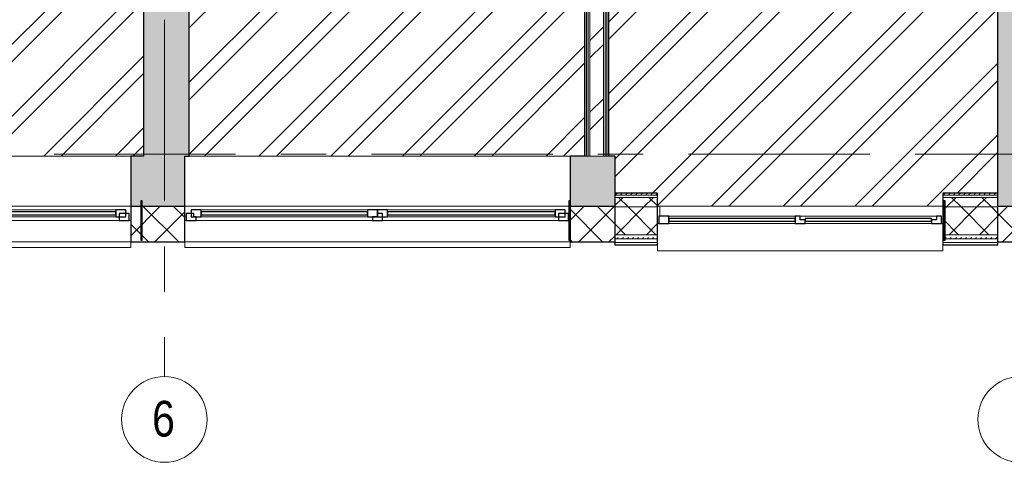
# Model space of a CAD drawing. Header units: millimetres. Extents: x -2764 to 55441, y -2158 to 22251.
# Tile 45 of 70: x 28986 to 35886, y -2158 to 942. Entities that reach past the tile are written whole.
import ezdxf

# ---------------------------------------------------------------- set-up
doc = ezdxf.new("R2010")
doc.units = ezdxf.units.MM
doc.linetypes.add('Grid Line 1_2_', pattern=[2222.5, 1270, -317.5, 317.5, -317.5])
for name, color, linetype, lineweight, true_color in [('Color Fill-3', 7, 'Continuous', 9, 0xc0c040), ('Cut Pattern-2', 7, 'Continuous', 9, 0x787878), ('Cut Pattern-4', 9, 'Continuous', 9, 0x808080)]:
    doc.layers.add(name, color=color, linetype=linetype, lineweight=lineweight, true_color=true_color)
for name, color, linetype, lineweight in [('Common Edges', 7, 'Continuous', 9), ('Cut Pattern-3', 7, 'Continuous', 9), ('Floors', 7, 'Continuous', 9), ('Generic Models', 7, 'Continuous', 9), ('Generic Models-1', 7, 'Continuous', 25), ('Grids', 7, 'Continuous', 9), ('Grids-1', 7, 'Grid Line 1_2_', 9), ('Walls', 7, 'Continuous', 9), ('Walls-1', 7, 'Continuous', 25), ('Windows', 7, 'Continuous', 9), ('Windows-1', 7, 'Continuous', 25)]:
    doc.layers.add(name, color=color, linetype=linetype, lineweight=lineweight)
doc.styles.add('Swis721 Cn BT', font='swissc.ttf', dxfattribs={"height": 250})
pattern_1 = [(45, (0, 0), (0, 35.355339), [25, -25])]
pattern_2 = [(45, (0, 0), (-251.447, 251.447), []), (45, (0, 381), (-251.447, 251.447), [])]
pattern_3 = [(45, (0, 0), (-106.066, 106.066), []), (135, (0, 0), (-106.066, -106.066), [])]

# ---------------------------------------------------------------- blocks, each defined once
blk = doc.blocks.new('Generic Models 19 - Generic Models 17-1544018-3 Korruse põrandate  plaan')
at = {"layer": 'Generic Models'}
blk.add_line((33471.2, -363.6), (33471.2, -434.6), dxfattribs=at)
at = {"layer": 'Generic Models-1'}
for p, q in [((29844.4, -325.5), (29834.4, -325.5)), ((29834.4, -325.5), (29834.4, -601)), ((29844.4, -601), (29844.4, -325.5)), ((32844.5, -325.5), (32834.5, -325.5)), ((32834.5, -325.5), (32834.5, -601)), ((32844.5, -601), (32844.5, -325.5)), ((35471.2, -325.5), (35461.2, -325.5)), ((35461.2, -325.5), (35461.2, -601)), ((35471.2, -601), (35471.2, -325.5)), ((29834.4, -601), (29844.4, -601)), ((32834.5, -601), (32844.5, -601)), ((35461.2, -601), (35471.2, -601))]:
    blk.add_line(p, q, dxfattribs=at)
blk = doc.blocks.new('sma_W3 - -A-01 2700x1500mm-V12-3 Korruse põrandate  plaan')
at = {"layer": 'Windows'}
for p, q in [((-1350, 125.5), (-1350, 165.2)), ((-1350, 165.2), (1350, 165.2)), ((1350, 165.2), (1350, 125.5)), ((-1340, -24.5), (-1350, -24.5)), ((-1270, -24.5), (-35, -24.5)), ((-1245, -49.5), (-70, -49.5)), ((35, -24.5), (1270, -24.5)), ((70, -49.5), (1235, -49.5)), ((1350, -24.5), (1340, -24.5)), ((-70, -99.5), (-1245, -99.5)), ((1235, -99.5), (70, -99.5))]:
    blk.add_line(p, q, dxfattribs=at)
at = {"layer": 'Windows-1'}
for p, q in [((-1270, -24.5), (-1340, -24.5)), ((-1340, -24.5), (-1340, -74.5)), ((-1245, -49.5), (-1315, -49.5)), ((-1315, -49.5), (-1315, -99.5)), ((-1270, -74.5), (-1270, -24.5)), ((-1245, -99.5), (-1245, -49.5)), ((-70, -64.5), (-1245, -64.5)), ((-1245, -64.5), (-1245, -84.5)), ((0, -49.5), (-70, -49.5)), ((-70, -49.5), (-70, -99.5)), ((-70, -84.5), (-70, -64.5)), ((35, -24.5), (-35, -24.5)), ((-35, -24.5), (-35, -74.5)), ((0, -99.5), (0, -49.5)), ((70, -49.5), (0, -49.5)), ((0, -49.5), (0, -99.5)), ((0, -74.5), (0, -49.5)), ((0, -49.5), (35, -49.5)), ((35, -49.5), (35, -24.5)), ((70, -99.5), (70, -49.5)), ((1235, -64.5), (70, -64.5)), ((70, -64.5), (70, -84.5)), ((1305, -49.5), (1235, -49.5)), ((1235, -49.5), (1235, -99.5)), ((1235, -84.5), (1235, -64.5)), ((1340, -24.5), (1270, -24.5)), ((1270, -24.5), (1270, -49.5)), ((1270, -49.5), (1285, -49.5)), ((1285, -49.5), (1285, -74.5)), ((1305, -99.5), (1305, -49.5)), ((1340, -74.5), (1340, -24.5)), ((-1340, -74.5), (-1270, -74.5)), ((-1315, -99.5), (-1245, -99.5)), ((-1245, -84.5), (-70, -84.5)), ((-70, -99.5), (0, -99.5)), ((-35, -74.5), (0, -74.5)), ((0, -99.5), (70, -99.5)), ((70, -84.5), (1235, -84.5)), ((1235, -99.5), (1305, -99.5)), ((1285, -74.5), (1340, -74.5))]:
    blk.add_line(p, q, dxfattribs=at)
blk = doc.blocks.new('sma_W3 - -A-01 2700x1500mm-V13-3 Korruse põrandate  plaan')
at = {"layer": 'Windows'}
for p, q in [((-1350, 125.5), (-1350, 165.2)), ((-1350, 165.2), (1350, 165.2)), ((1350, 165.2), (1350, 125.5)), ((-1340, -24.5), (-1342, -24.5)), ((-1270, -24.5), (-35, -24.5)), ((-1245, -49.5), (-70, -49.5)), ((35, -24.5), (1270, -24.5)), ((70, -49.5), (1235, -49.5)), ((1350, -24.5), (1340, -24.5)), ((-70, -99.5), (-1245, -99.5)), ((1235, -99.5), (70, -99.5))]:
    blk.add_line(p, q, dxfattribs=at)
at = {"layer": 'Windows-1'}
for p, q in [((-1270, -24.5), (-1340, -24.5)), ((-1340, -24.5), (-1340, -74.5)), ((-1245, -49.5), (-1315, -49.5)), ((-1315, -49.5), (-1315, -99.5)), ((-1270, -74.5), (-1270, -24.5)), ((-1245, -99.5), (-1245, -49.5)), ((-70, -64.5), (-1245, -64.5)), ((-1245, -64.5), (-1245, -84.5)), ((0, -49.5), (-70, -49.5)), ((-70, -49.5), (-70, -99.5)), ((-70, -84.5), (-70, -64.5)), ((35, -24.5), (-35, -24.5)), ((-35, -24.5), (-35, -74.5)), ((0, -99.5), (0, -49.5)), ((70, -49.5), (0, -49.5)), ((0, -49.5), (0, -99.5)), ((0, -74.5), (0, -49.5)), ((0, -49.5), (35, -49.5)), ((35, -49.5), (35, -24.5)), ((70, -99.5), (70, -49.5)), ((1235, -64.5), (70, -64.5)), ((70, -64.5), (70, -84.5)), ((1305, -49.5), (1235, -49.5)), ((1235, -49.5), (1235, -99.5)), ((1235, -84.5), (1235, -64.5)), ((1340, -24.5), (1270, -24.5)), ((1270, -24.5), (1270, -49.5)), ((1270, -49.5), (1285, -49.5)), ((1285, -49.5), (1285, -74.5)), ((1305, -99.5), (1305, -49.5)), ((1340, -74.5), (1340, -24.5)), ((-1340, -74.5), (-1270, -74.5)), ((-1315, -99.5), (-1245, -99.5)), ((-1245, -84.5), (-70, -84.5)), ((-70, -99.5), (0, -99.5)), ((-35, -74.5), (0, -74.5)), ((0, -99.5), (70, -99.5)), ((70, -84.5), (1235, -84.5)), ((1235, -99.5), (1305, -99.5)), ((1285, -74.5), (1340, -74.5))]:
    blk.add_line(p, q, dxfattribs=at)
blk = doc.blocks.new('1_0 W - 2x2 - -A-03-V15-3 Korruse põrandate  plaan')
at = {"layer": 'Windows'}
for p, q in [((-1000, 181), (-1000, 223)), ((1000, 223), (-1000, 223)), ((1000, 223), (1000, 181)), ((-990, 31), (-1000, 31)), ((-920, 31), (-35, 31)), ((35, 31), (920, 31)), ((1000, 31), (990, 31)), ((0, -19), (-955, -19)), ((920, -19), (35, -19))]:
    blk.add_line(p, q, dxfattribs=at)
at = {"layer": 'Windows-1'}
for p, q in [((-920, 31), (-990, 31)), ((-990, 31), (-990, -19)), ((-955, -19), (-955, 6)), ((-955, 6), (-920, 6)), ((-920, 6), (-920, 31)), ((-35, 16), (-920, 16)), ((-920, 16), (-920, -4)), ((35, 31), (-35, 31)), ((-35, 31), (-35, 6)), ((-35, -4), (-35, 16)), ((-35, 6), (0, 6)), ((0, 6), (0, -19)), ((35, -19), (35, 31)), ((920, 16), (35, 16)), ((35, 16), (35, -4)), ((990, 31), (920, 31)), ((920, 31), (920, -19)), ((920, -4), (920, 16)), ((990, -19), (990, 31)), ((-990, -19), (-955, -19)), ((-920, -4), (-35, -4)), ((0, -19), (35, -19)), ((35, -4), (920, -4)), ((920, -19), (990, -19))]:
    blk.add_line(p, q, dxfattribs=at)
blk = doc.blocks.new('Grid - M_Grid Head - Circle väike-415116-3 Korruse põrandate  plaan')
at = {"layer": 'Grids'}
blk.add_circle((0, 0), 3, dxfattribs=at)

msp = doc.modelspace()

# ---------------------------------------------------------------- hatches: boundary and pattern name
at = {"layer": 'Color Fill-3'}
h = msp.add_hatch(dxfattribs=at)
h.set_pattern_fill('FP_3', color=256, style=0, pattern_type=2)
h.set_pattern_definition(pattern_2)
h.paths.add_polyline_path([(27064, -13.6), (29854.4, -13.6), (29854.4, 4055), (28948.6, 4055), (28948.6, 4586), (27911.9, 4586), (27911.9, 4670.5), (27901.9, 4670.5), (27901.9, 4626), (27086.9, 4626), (27086.9, 3776), (27036.9, 3776), (27036.9, 4626), (27021.9, 4626), (27021.9, 4670.5), (27011.9, 4670.5), (27011.9, 4586), (27024.4, 4586), (27024.4, -13.6)], flags=0)
h = msp.add_hatch(dxfattribs=at)
h.set_pattern_fill('FP_3', color=256, style=0, pattern_type=2)
h.set_pattern_definition(pattern_2)
h.paths.add_polyline_path([(32571, -13.6), (32944.4, -13.6), (32944.4, 4586), (32956.9, 4586), (32956.9, 4670.5), (32946.9, 4670.5), (32946.9, 4626), (32931.9, 4626), (32931.9, 3776), (32881.9, 3776), (32881.9, 4626), (32066.9, 4626), (32066.9, 4670.5), (32056.9, 4670.5), (32056.9, 4586), (31098.6, 4586), (31098.6, 4055), (30174.4, 4055), (30174.4, -13.6), (31293.3, -13.6)], flags=0)
h = msp.add_hatch(dxfattribs=at)
h.set_pattern_fill('FP_3', color=256, style=0, pattern_type=2)
h.set_pattern_definition(pattern_2)
h.paths.add_polyline_path([(33465.5, -453.6), (33465.5, -434.6), (33471.2, -434.6), (33471.2, -363.6), (35455.5, -363.6), (35455.5, -272.6), (35840.5, -272.6), (35840.5, 4586), (34000.9, 4586), (34000.9, 4670.5), (33990.9, 4670.5), (33990.9, 4626), (33175.9, 4626), (33175.9, 3776), (33125.9, 3776), (33125.9, 4626), (33110.9, 4626), (33110.9, 4670.5), (33100.9, 4670.5), (33100.9, 4586), (33113.4, 4586), (33113.4, -13.6), (33155.5, -13.6), (33155.5, -272.6), (33455.5, -272.6), (33455.5, -453.6)], flags=0)
at = {"layer": 'Cut Pattern-2'}
msp.add_hatch(color=256, dxfattribs=at).paths.add_polyline_path([(36140.5, -363.6), (36140.5, 7522.8), (35840.5, 7522.8), (35840.5, -363.6)], flags=0)
h = msp.add_hatch(dxfattribs=at)
h.set_pattern_fill('FP_3', color=256, style=0, pattern_type=2)
h.set_pattern_definition(pattern_2)
h.paths.add_polyline_path([(33076.4, -13.6), (33076.4, 4623), (32981.4, 4623), (32981.4, -13.6)], flags=0)
h = msp.add_hatch(color=256, dxfattribs=at)
h.paths.add_polyline_path([(29854.4, -13.6), (30174.4, -13.6), (30174.4, 4055), (29854.4, 4055), (29854.4, 937.1)], flags=0)
h.paths.add_polyline_path([(29854.4, 4205), (30174.4, 4205), (30174.4, 4476.4), (29854.4, 4476.4)], flags=0)
h = msp.add_hatch(color=256, dxfattribs=at)
h.paths.add_polyline_path([(26820.5, -363.6), (27064, -363.6), (27064, -13.6), (26820.5, -13.6), (26821.6, -304.5), (26822.6, -304.5), (26821.6, -356)], flags=0)
h.paths.add_polyline_path([(33076.4, -363.6), (33155.5, -363.6), (33155.5, -13.6), (32842.5, -13.6), (32842.5, -363.6), (32981.4, -363.6)], flags=0)
h.paths.add_polyline_path([(29854.4, -363.6), (30142.5, -363.6), (30142.5, -13.6), (29764, -13.6), (29764, -363.6)], flags=0)
at = {"layer": 'Cut Pattern-3'}
h = msp.add_hatch(dxfattribs=at)
h.set_pattern_fill('FP_1', color=256, style=0, pattern_type=2)
h.set_pattern_definition(pattern_1)
h.paths.add_polyline_path([(32956.9, -13.6), (32956.9, 4586), (32944.4, 4586), (32944.4, -13.6)], flags=0)
h = msp.add_hatch(dxfattribs=at)
h.set_pattern_fill('FP_1', color=256, style=0, pattern_type=2)
h.set_pattern_definition(pattern_1)
h.paths.add_polyline_path([(32969.4, -13.6), (32969.4, 4598.5), (32956.9, 4597.4), (32956.9, -13.6)], flags=0)
h = msp.add_hatch(dxfattribs=at)
h.set_pattern_fill('FP_1', color=256, style=0, pattern_type=2)
h.set_pattern_definition(pattern_1)
h.paths.add_polyline_path([(33100.9, -13.6), (33100.9, 4598.5), (33088.4, 4597.4), (33088.4, -13.6)], flags=0)
h = msp.add_hatch(dxfattribs=at)
h.set_pattern_fill('FP_1', color=256, style=0, pattern_type=2)
h.set_pattern_definition(pattern_1)
h.paths.add_polyline_path([(33113.4, -13.6), (33113.4, 4586), (33100.9, 4586), (33100.9, -13.6)], flags=0)
h = msp.add_hatch(dxfattribs=at)
h.set_pattern_fill('FP_1', color=256, style=0, pattern_type=2)
h.set_pattern_definition(pattern_1)
h.paths.add_polyline_path([(33455.5, -287.6), (33455.5, -272.6), (33155.5, -272.6), (33155.5, -287.6), (33209.8, -287.6)], flags=0)
h.paths.add_polyline_path([(35782, -287.6), (35840.5, -287.6), (35840.5, -272.6), (35455.5, -272.6), (35455.5, -287.6)], flags=0)
h = msp.add_hatch(dxfattribs=at)
h.set_pattern_fill('FP_1', color=256, style=0, pattern_type=2)
h.set_pattern_definition(pattern_1)
h.paths.add_polyline_path([(33209.8, -302.6), (33455.5, -302.6), (33455.5, -287.6), (33155.5, -287.6), (33155.5, -302.6)], flags=0)
h.paths.add_polyline_path([(35793.6, -302.6), (35840.5, -302.6), (35840.5, -287.6), (35455.5, -287.6), (35455.5, -302.6)], flags=0)
at = {"layer": 'Cut Pattern-4'}
h = msp.add_hatch(dxfattribs=at)
h.set_pattern_fill('FP_2', color=256, style=0, pattern_type=2)
h.set_pattern_definition(pattern_3)
h.paths.add_polyline_path([(35455.5, -368.6), (35840.5, -368.6), (35840.5, -302.6), (35455.5, -302.6), (35455.5, -363.6)], flags=0)
h.paths.add_polyline_path([(33455.5, -368.6), (33455.5, -302.6), (33155.5, -302.6), (33156.7, -368.6), (33209.8, -368.6)], flags=0)
h = msp.add_hatch(dxfattribs=at)
h.set_pattern_fill('FP_2', color=256, style=0, pattern_type=2)
h.set_pattern_definition(pattern_3)
h.paths.add_polyline_path([(27064, -613.6), (27064, -363.6), (26822.6, -363.6), (26822.6, -613.6)], flags=0)
h.paths.add_polyline_path([(30142.5, -613.6), (30142.5, -363.6), (29764, -363.6), (29764, -613.6), (29844.4, -613.6)], flags=0)
h.paths.add_polyline_path([(32842.5, -613.6), (33155.5, -613.6), (33155.5, -363.6), (32842.5, -363.6), (32842.5, -601)], flags=0)
h = msp.add_hatch(dxfattribs=at)
h.set_pattern_fill('FP_2', color=256, style=0, pattern_type=2)
h.set_pattern_definition(pattern_3)
h.paths.add_polyline_path([(33455.5, -563.6), (33455.5, -368.6), (33155.5, -368.6), (33155.5, -563.6)], flags=0)
h.paths.add_polyline_path([(35455.5, -563.6), (35840.5, -563.6), (35840.5, -368.6), (35455.5, -368.6), (35455.5, -457.4)], flags=0)
h = msp.add_hatch(dxfattribs=at)
h.set_pattern_fill('FP_2', color=256, style=0, pattern_type=2)
h.set_pattern_definition(pattern_3)
h.paths.add_polyline_path([(36084.5, -613.6), (36390.5, -613.6), (36390.5, -363.6), (35840.5, -363.6), (35840.5, -613.6)], flags=0)
h = msp.add_hatch(dxfattribs=at)
h.set_pattern_fill('FP_1', color=256, style=0, pattern_type=2)
h.set_pattern_definition(pattern_1)
h.paths.add_polyline_path([(35471.2, -593.6), (35840.5, -593.6), (35840.5, -563.6), (35455.5, -563.6), (35455.5, -593.6)], flags=0)
h.paths.add_polyline_path([(33155.5, -593.6), (33455.5, -593.6), (33455.5, -563.6), (33155.5, -563.6)], flags=0)

# ---------------------------------------------------------------- linework, layer by layer
at = {"layer": 'Common Edges'}
for p, q in [((32981.4, 4623), (32981.4, -13.6)), ((33076.4, 4623), (33076.4, -13.6)), ((32956.9, 4586), (32956.9, -13.6)), ((32969.4, 4611), (32969.4, -13.6)), ((33088.4, 4611), (33088.4, -13.6)), ((33100.9, 4586), (33100.9, -13.6)), ((32944.4, -13.6), (33113.4, -13.6)), ((33455.5, -287.6), (33155.5, -287.6)), ((33455.5, -302.6), (33155.5, -302.6)), ((35840.5, -287.6), (35455.5, -287.6)), ((35840.5, -302.6), (35455.5, -302.6)), ((33455.5, -368.6), (33155.5, -368.6)), ((35840.5, -368.6), (35455.5, -368.6)), ((30142.5, -613.6), (29764, -613.6)), ((33155.5, -613.6), (32842.5, -613.6)), ((33455.5, -563.6), (33155.5, -563.6)), ((33455.5, -593.6), (33155.5, -593.6)), ((33455.5, -618.6), (33155.5, -618.6)), ((35840.5, -563.6), (35455.5, -563.6)), ((35840.5, -593.6), (35455.5, -593.6)), ((35840.5, -618.6), (35455.5, -618.6)), ((35840.5, -613.6), (36391.5, -613.6))]:
    msp.add_line(p, q, dxfattribs=at)
at = {"layer": 'Floors'}
msp.add_line((33455.5, -363.6), (35455.5, -363.6), dxfattribs=at)
at = {"layer": 'Grids-1'}
for p, q in [((30000, 942.1), (30000, -1557.9)), ((336, 0), (35503, 0)), ((35503, 0), (38003, 0))]:
    msp.add_line(p, q, dxfattribs=at)
at = {"layer": 'Walls'}
for p, q in [((27064, -13.6), (29764, -13.6)), ((30174.4, -13.6), (32842.5, -13.6)), ((29764, -363.6), (27064, -363.6)), ((32834.5, -363.6), (30142.5, -363.6)), ((29764, -614.6), (27064, -614.6)), ((32842.5, -614.6), (30142.5, -614.6))]:
    msp.add_line(p, q, dxfattribs=at)
at = {"layer": 'Walls-1'}
for p, q in [((32944.4, 4586), (32944.4, -13.6)), ((33113.4, -13.6), (33113.4, 4586)), ((35840.5, -634.6), (35840.5, 4586)), ((29854.4, 4055), (29854.4, -13.6)), ((30174.4, -13.6), (30174.4, 4055)), ((29854.4, -13.6), (29764, -13.6)), ((29764, -13.6), (29764, -614.6)), ((30142.5, -13.6), (30174.4, -13.6)), ((30142.5, -614.6), (30142.5, -13.6)), ((32944.4, -13.6), (32842.5, -13.6)), ((32842.5, -13.6), (32842.5, -614.6)), ((33155.5, -13.6), (33113.4, -13.6)), ((33155.5, -13.6), (33155.5, -634.6)), ((33455.5, -272.6), (33155.5, -272.6)), ((33455.5, -634.6), (33455.5, -272.6)), ((35840.5, -272.6), (35455.5, -272.6)), ((35455.5, -272.6), (35455.5, -634.6)), ((29764, -363.6), (30142.5, -363.6)), ((32842.5, -363.6), (33155.5, -363.6)), ((35840.5, -363.6), (36140.5, -363.6)), ((29764, -614.6), (30142.5, -614.6)), ((32842.5, -614.6), (33155.5, -614.6)), ((35840.5, -614.6), (36391.5, -614.6)), ((33155.5, -634.6), (33455.5, -634.6)), ((35455.5, -634.6), (35840.5, -634.6))]:
    msp.add_line(p, q, dxfattribs=at)

# ---------------------------------------------------------------- block references
at = {"layer": 'Generic Models'}
msp.add_blockref('Generic Models 19 - Generic Models 17-1544018-3 Korruse põrandate  plaan', (0, 0), dxfattribs=at)
at = {"layer": 'Grids', "xscale": 99.99999999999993, "yscale": 99.99999999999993, "zscale": 99.99999999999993, "rotation": 180}
for p in [(30000, -1857.9), (36000, -1857.9)]:
    msp.add_blockref('Grid - M_Grid Head - Circle väike-415116-3 Korruse põrandate  plaan', p, dxfattribs=at)
at = {"layer": 'Windows', "rotation": 180}
for name, p in [('sma_W3 - -A-01 2700x1500mm-V12-3 Korruse põrandate  plaan', (28414, -489.1)), ('sma_W3 - -A-01 2700x1500mm-V13-3 Korruse põrandate  plaan', (31492.5, -489.1)), ('1_0 W - 2x2 - -A-03-V15-3 Korruse põrandate  plaan', (34455.5, -453.6))]:
    msp.add_blockref(name, p, dxfattribs=at)

# ---------------------------------------------------------------- texts
at = {"layer": 'Grids', "insert": (29914.1, -1727.4), "char_height": 250, "width": 200.422, "attachment_point": 1, "style": 'Swis721 Cn BT'}
msp.add_mtext('\\fSwis721 Cn BT|b0|i0|c186|p34|;6', dxfattribs=at)

doc.saveas('drawing.dxf')
